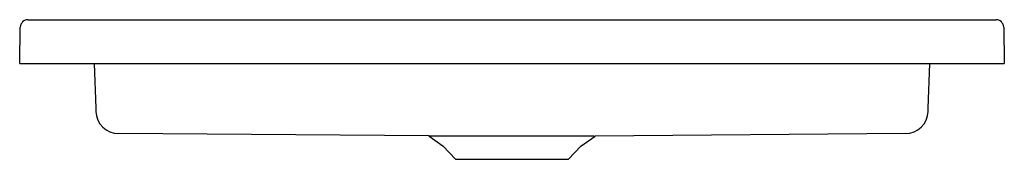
# Model space of a CAD drawing. Header units: millimetres. Extents: x 2029.805 to 2030.707, y 1739.048 to 1739.176.
import ezdxf

# ---------------------------------------------------------------- set-up
doc = ezdxf.new("R2010")
doc.units = ezdxf.units.MM
doc.layers.add('SANINDUSA', color=3, linetype='Continuous')

msp = doc.modelspace()

# ---------------------------------------------------------------- linework, layer by layer
at = {"layer": 'SANINDUSA'}
for p, q in [((2029.81294, 1739.17619), (2030.69918, 1739.17619)), ((2029.80537, 1739.13619), (2029.80594, 1739.16931)), ((2030.70618, 1739.16931), (2030.70676, 1739.13619)), ((2029.80537, 1739.13619), (2029.81036, 1739.13619)), ((2029.81036, 1739.13619), (2030.70176, 1739.13619)), ((2029.87356, 1739.13619), (2029.87499, 1739.09531)), ((2030.63714, 1739.09531), (2030.63857, 1739.13619)), ((2030.70176, 1739.13619), (2030.70676, 1739.13619)), ((2030.17985, 1739.06976), (2029.89584, 1739.07204)), ((2030.17985, 1739.06976), (2030.19319, 1739.06042)), ((2030.31893, 1739.06042), (2030.33225, 1739.06974)), ((2030.61629, 1739.07204), (2030.33225, 1739.06974)), ((2030.19319, 1739.06042), (2030.20437, 1739.04843)), ((2030.30776, 1739.04843), (2030.31893, 1739.06042)), ((2030.20437, 1739.04843), (2030.30776, 1739.04843))]:
    msp.add_line(p, q, dxfattribs=at)
at = {"layer": 'SANINDUSA', "flags": 128}
for points in [[(2029.87499, 1739.09531), (2029.87505, 1739.09339), (2029.87509, 1739.09243), (2029.87509, 1739.09226)], [(2030.63704, 1739.09226), (2030.63704, 1739.09243), (2030.63707, 1739.09339), (2030.63714, 1739.09531)], [(2030.17985, 1739.06976), (2030.17985, 1739.06976), (2030.18013, 1739.06976), (2030.18097, 1739.06977), (2030.18242, 1739.06977), (2030.18444, 1739.06977), (2030.18676, 1739.06977), (2030.18954, 1739.06978), (2030.19283, 1739.06978), (2030.19656, 1739.06979), (2030.20069, 1739.06979), (2030.20519, 1739.0698), (2030.21019, 1739.0698), (2030.21551, 1739.0698), (2030.22111, 1739.06981), (2030.22696, 1739.06981), (2030.23321, 1739.0698), (2030.23963, 1739.06979), (2030.24581, 1739.06978), (2030.25205, 1739.06977), (2030.25848, 1739.06977), (2030.2649, 1739.06978), (2030.27115, 1739.06979), (2030.2773, 1739.0698), (2030.28347, 1739.06981), (2030.28944, 1739.06981), (2030.29502, 1739.06981), (2030.30033, 1739.0698), (2030.30548, 1739.0698), (2030.31026, 1739.06979), (2030.31453, 1739.06979), (2030.31839, 1739.06978), (2030.32191, 1739.06978), (2030.32495, 1739.06978), (2030.32703, 1739.06977), (2030.32878, 1739.06977), (2030.3302, 1739.06977), (2030.33126, 1739.06977)]]:
    msp.add_lwpolyline(points, dxfattribs=at)
at = {"layer": 'SANINDUSA'}
for centre, radius, start, end in [((2029.81294, 1739.16919), 0.007, 90, 179), ((2030.69918, 1739.16919), 0.007, 1, 90), ((2029.89598, 1739.09294), 0.0209, 181.85441, 269.61735), ((2030.61615, 1739.09294), 0.0209, 270.39387, 358.14784)]:
    msp.add_arc(centre, radius, start, end, dxfattribs=at)

doc.saveas('drawing.dxf')
